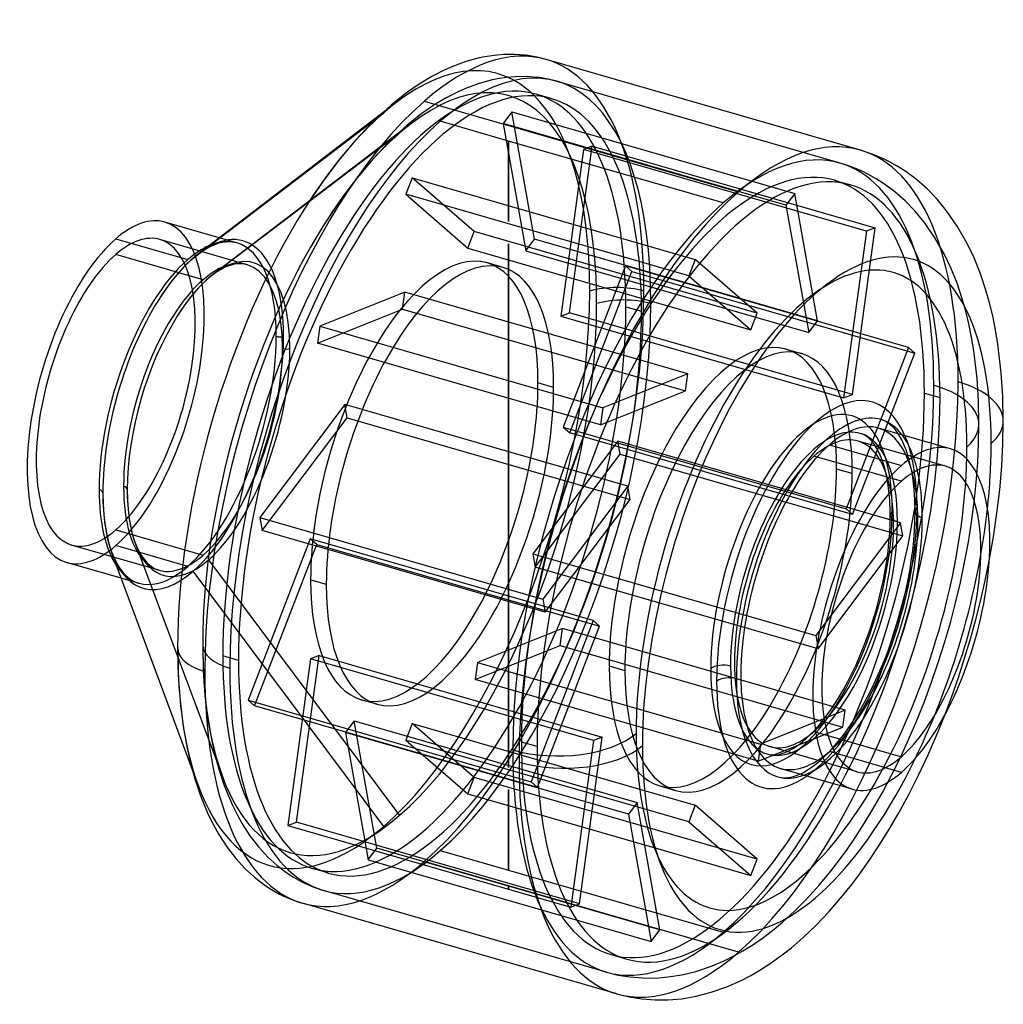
# Model space of a CAD drawing. Header units: millimetres. Extents: x -135 to 137, y -138 to 134.
import ezdxf

# ---------------------------------------------------------------- set-up
doc = ezdxf.new("R2010")
doc.units = ezdxf.units.MM
doc.layers.add('MAIN-1', color=7, linetype='Continuous')
doc.layers.add('MAIN-2', color=7, linetype='Continuous')

msp = doc.modelspace()

# ---------------------------------------------------------------- linework, layer by layer
at = {"layer": 'MAIN-1'}
for p, q in [((-11.8, 122.86), (-15.66, 121.44)), ((-8.1, 123.86), (-11.8, 122.86)), ((-6.59, 124.18), (-8.1, 123.86)), ((-3.97, 124.57), (-6.59, 124.18)), ((-1.43, 124.79), (-3.97, 124.57)), ((1.67, 124.83), (-1.43, 124.79)), ((4.67, 124.61), (1.67, 124.83)), ((5.32, 124.53), (4.67, 124.61)), ((7.89, 124.08), (5.32, 124.53)), ((10.4, 123.46), (7.89, 124.08)), ((97.35, 98.36), (10.4, 123.46)), ((-17.84, 120.48), (-21.23, 118.73)), ((-15.66, 121.44), (-17.84, 120.48)), ((-21.23, 118.73), (-24.75, 116.62)), ((-24.75, 116.62), (-28.21, 114.22)), ((-28.21, 114.22), (-32.47, 110.85)), ((-23.3, 111.95), (63.65, 86.85)), ((-32.47, 110.85), (-36.84, 106.88)), ((-87.27, 68.49), (-34.55, 108.7)), ((-35.45, 108.18), (-85.8, 69.69)), ((-36.84, 106.88), (-37.86, 105.88)), ((-37.86, 105.88), (-42.37, 101.1)), ((-42.37, 101.1), (-46.9, 95.7)), ((100.6, 97.28), (97.35, 98.36)), ((-46.9, 95.7), (-51.15, 90.05)), ((103.77, 95.94), (100.6, 97.28)), ((105.19, 95.24), (103.77, 95.94)), ((107.57, 93.92), (105.19, 95.24)), ((109.91, 92.43), (107.57, 93.92)), ((-51.15, 90.05), (-55.34, 83.88)), ((112.9, 90.2), (109.91, 92.43)), ((115.8, 87.66), (112.9, 90.2)), ((118.57, 84.8), (115.8, 87.66)), ((121.22, 81.6), (118.57, 84.8)), ((-55.34, 83.88), (-56.47, 82.12)), ((124.17, 77.36), (121.22, 81.6)), ((-80.03, 74.1), (-95.1, 78.45)), ((126.92, 72.56), (124.17, 77.36)), ((-108.69, 73.81), (-88.77, 68.06)), ((128.84, 68.53), (126.92, 72.56)), ((130.6, 64.13), (128.84, 68.53)), ((132.1, 59.63), (130.6, 64.13)), ((133.09, 56.14), (132.1, 59.63)), ((133.98, 52.48), (133.09, 56.14)), ((134.76, 48.64), (133.98, 52.48)), ((135.42, 44.64), (134.76, 48.64)), ((136.35, 36.7), (135.42, 44.64)), ((136.76, 30.19), (136.35, 36.7)), ((136.9, 23.41), (136.76, 30.19)), ((136.79, 17.22), (136.9, 23.41)), ((122.28, 15.7), (102.36, 21.45)), ((88.77, 16.81), (108.69, 11.06)), ((136.46, 10.88), (136.79, 17.22)), ((135.91, 4.4), (136.46, 10.88)), ((105.43, 2.36), (105.34, 3.39)), ((135.15, -2.12), (135.91, 4.4)), ((105.5, 1.4), (105.43, 2.36)), ((105.55, 0.42), (105.5, 1.4)), ((105.59, -0.58), (105.55, 0.42)), ((105.62, -1.61), (105.59, -0.58)), ((105.59, -5.03), (105.62, -2.66)), ((105.62, -2.66), (105.62, -1.61)), ((134.19, -8.66), (135.15, -2.12)), ((105.47, -7.49), (105.59, -5.03)), ((105.27, -10.03), (105.47, -7.49)), ((105, -12.63), (105.27, -10.03)), ((133.02, -15.25), (134.19, -8.66)), ((-109.74, -13.24), (-87.68, -72.55)), ((104.65, -15.24), (105, -12.63)), ((-107.21, -20.05), (-122.28, -15.7)), ((104.22, -17.88), (104.65, -15.24)), ((103.71, -20.56), (104.22, -17.88)), ((103.13, -23.25), (103.71, -20.56)), ((102.48, -25.94), (103.13, -23.25)), ((101.77, -28.62), (102.48, -25.94)), ((100.98, -31.28), (101.77, -28.62)), ((100.13, -33.92), (100.98, -31.28)), ((99.22, -36.53), (100.13, -33.92)), ((98.25, -39.09), (99.22, -36.53)), ((-91.55, -39.39), (-91.38, -46.9)), ((97.23, -41.58), (98.25, -39.09)), ((96.15, -44.02), (97.23, -41.58)), ((95.03, -46.41), (96.15, -44.02)), ((-91.38, -46.9), (-90.89, -54.03)), ((92.66, -50.91), (93.86, -48.7)), ((93.86, -48.7), (95.03, -46.41)), ((91.51, -52.87), (92.66, -50.91)), ((-90.89, -54.03), (-90.03, -61.08)), ((90.43, -54.61), (91.51, -52.87)), ((88.2, -57.85), (89.33, -56.26)), ((89.33, -56.26), (90.43, -54.61)), ((87.33, -59.01), (88.2, -57.85)), ((118.39, -63.63), (120.68, -57.99)), ((-90.03, -61.08), (-88.86, -67.62)), ((88.38, -63.62), (108.69, -69.48)), ((115.98, -69.15), (118.39, -63.63)), ((-88.86, -67.62), (-88.13, -70.8)), ((-88.13, -70.8), (-86.82, -75.6)), ((113.42, -74.61), (115.98, -69.15)), ((95.1, -78.45), (75.18, -72.7)), ((-86.82, -75.6), (-85.36, -80)), ((110.75, -79.89), (113.42, -74.61)), ((-85.36, -80), (-83.09, -85.49)), ((107.96, -85.04), (110.75, -79.89)), ((-83.09, -85.49), (-81.66, -88.37)), ((105.24, -89.72), (107.96, -85.04)), ((-81.66, -88.37), (-80.17, -91.02)), ((102.65, -93.9), (105.24, -89.72)), ((-80.17, -91.02), (-77.97, -94.41)), ((-77.97, -94.41), (-75.46, -97.67)), ((99.99, -97.91), (102.65, -93.9)), ((-75.46, -97.67), (-72.87, -100.49)), ((97.2, -101.85), (99.99, -97.91)), ((-72.87, -100.49), (-70.32, -102.82)), ((-70.32, -102.82), (-67.72, -104.83)), ((94.95, -104.84), (97.2, -101.85)), ((-67.72, -104.83), (-65.56, -106.24)), ((-65.56, -106.24), (-63.37, -107.47)), ((92.45, -107.97), (94.95, -104.84)), ((-63.37, -107.47), (-62.45, -107.93)), ((-62.45, -107.93), (-59.75, -109.09)), ((88.68, -112.35), (92.45, -107.97)), ((-59.75, -109.09), (-57, -110.01)), ((29.95, -135.11), (-56.99, -110.01)), ((85.08, -116.13), (88.68, -112.35)), ((81.39, -119.63), (85.08, -116.13)), ((78.27, -122.32), (81.39, -119.63)), ((75.33, -124.62), (78.27, -122.32)), ((72.43, -126.69), (75.33, -124.62)), ((69.54, -128.55), (72.43, -126.69)), ((64.21, -131.46), (66.84, -130.11)), ((66.84, -130.11), (69.54, -128.55)), ((56.11, -134.66), (60.42, -133.13)), ((60.42, -133.13), (64.21, -131.46)), ((29.96, -135.11), (33.37, -135.95)), ((33.37, -135.95), (36.86, -136.5)), ((47.98, -136.43), (51.91, -135.75)), ((51.91, -135.75), (56.11, -134.66)), ((36.86, -136.5), (40.46, -136.78)), ((40.46, -136.78), (44.15, -136.76)), ((44.15, -136.76), (47.98, -136.43))]:
    msp.add_line(p, q, dxfattribs=at)
for centre, major_axis, ratio, start_param, end_param in [((-23.3, 6.72), (-33.7, -116.73), 0.433013, 3.141574, 3.729595), ((-23.3, 6.72), (-33.7, -116.73), 0.433013, -2.55359, -0.982794), ((63.65, -18.37), (-33.7, -116.73), 0.433013, -3.141486, -2.55359), ((63.65, -18.37), (-33.7, -116.73), 0.433013, -2.55359, -0.982794), ((-34.55, 9.97), (-31.62, -109.53), 0.433013, -2.158765, -0.982794), ((85.3, -24.62), (-26.76, -92.71), 0.433013, 2.158799, 5.300392), ((-108.69, 31.37), (-13.59, -47.08), 0.433013, -3.141591, -2.55359), ((-108.69, 31.37), (-13.59, -47.08), 0.433013, -2.55359, 0.000002), ((-88.77, 25.62), (-13.59, -47.08), 0.433013, -2.795486, -2.55359), ((-87.27, 25.19), (-13.87, -48.04), 0.433013, -2.55359, -2.158765), ((-87.27, 25.19), (-13.87, -48.04), 0.433013, -2.612176, -2.55359), ((-88.77, 25.62), (-13.59, -47.08), 0.433013, -2.55359, -0.982794), ((-87.27, 25.19), (-13.87, -48.04), 0.433013, -2.158765, -0.982794), ((85.3, -24.62), (-15.38, -53.27), 0.433013, 2.654461, 3.729595), ((88.77, -25.62), (-14.27, -49.43), 0.433013, -3.141486, -2.55359), ((85.3, -24.62), (-15.38, -53.27), 0.433013, -2.55359, -0.982794), ((88.77, -25.62), (-13.59, -47.08), 0.433013, -3.141591, -2.55359), ((88.77, -25.62), (-14.27, -49.43), 0.433013, 2.831748, 3.1417), ((111.9, 23.41), (-25, 0), 0.5, 2.617994, 3.141557), ((88.77, -25.62), (-13.59, -47.08), 0.433013, -2.55359, 0.000002), ((88.77, -25.62), (-14.27, -49.43), 0.433013, -2.55359, -0.982794), ((108.69, -31.37), (-13.59, -47.08), 0.433013, -3.141591, -2.55359), ((85.3, -24.62), (-26.76, -92.71), 0.433013, 1.951665, 2.158799), ((108.69, -31.37), (-13.59, -47.08), 0.433013, 0.588003, 3.141594), ((108.69, -31.37), (-13.59, -47.08), 0.433013, -2.55359, 0.000002), ((108.69, -31.37), (12.2, 42.27), 0.433013, 0.000002, 0.588003), ((108.69, -31.37), (12.2, 42.27), 0.433013, -2.55359, 0.000002), ((108.69, -31.37), (12.2, 42.27), 0.433013, 0.588003, 3.141594), ((-114.27, 3.54), (-2, 0), 0.5, 3.141593, 4.18879), ((-88.77, 25.62), (-13.59, -47.08), 0.433013, -0.982794, -0.346106), ((-87.27, 25.19), (-13.87, -48.04), 0.433013, -0.982794, -0.529416), ((84.52, -24.4), (-12.2, -42.27), 0.433013, 0.720796, 2.420797), ((109.62, -2.66), (4, 0), 0.5, 3.141557, 3.819402), ((-76.55, -39.39), (-15, 0), 0.5, 0, 1.047198), ((-23.3, 6.72), (-33.7, -116.73), 0.433013, -0.982794, -0.000019), ((61.04, -49.64), (-4, 0), 0.5, -2.094395, -0.523599), ((85.3, -24.62), (-15.38, -53.27), 0.433013, -0.982794, 0.487132), ((88.77, -25.62), (-14.27, -49.43), 0.433013, -0.982794, 0.000107), ((15.4, -60.16), (-25, 0), 0.5, 1.047198, 2.617994), ((85.3, -24.62), (-26.76, -92.71), 0.433013, -0.982794, 1.189928), ((108.69, -31.37), (12.2, 42.27), 0.433013, -3.141591, -2.55359), ((63.65, -18.37), (-33.7, -116.73), 0.433013, -0.982794, 0), ((88.77, -25.62), (-14.27, -49.43), 0.433013, 0.000107, 0.309845), ((108.69, -31.37), (-13.59, -47.08), 0.433013, 0.000002, 0.588003), ((63.65, -18.37), (-33.7, -116.73), 0.433013, 0, 0.000107)]:
    msp.add_ellipse(centre, major_axis=major_axis, ratio=ratio, start_param=start_param, end_param=end_param, dxfattribs=at)
at = {"layer": 'MAIN-2'}
for p, q in [((-4.55, 117.78), (-8.13, 116.8)), ((-3.08, 118.08), (-4.55, 117.78)), ((-0.55, 118.47), (-3.08, 118.08)), ((1.92, 118.68), (-0.55, 118.47)), ((4.93, 118.71), (1.92, 118.68)), ((7.86, 118.5), (4.93, 118.71)), ((8.49, 118.42), (7.86, 118.5)), ((10.99, 117.99), (8.49, 118.42)), ((13.43, 117.38), (10.99, 117.99)), ((91.72, 94.78), (13.43, 117.38)), ((-13.98, 114.5), (-17.25, 112.82)), ((-11.87, 115.43), (-13.98, 114.5)), ((-8.13, 116.8), (-11.87, 115.43)), ((-17.25, 112.82), (-20.65, 110.77)), ((11.96, 112.6), (7.63, 113.85)), ((-31.21, 111.42), (-35.45, 108.18)), ((-20.65, 110.77), (-23.98, 108.47)), ((-23.98, 108.47), (-28.07, 105.23)), ((0, 100.89), (-18.88, 106.34)), ((0.9, 108.96), (-1.52, 105.75)), ((7.19, 73.76), (0.9, 108.96)), ((0.9, 108.96), (79.19, 86.36)), ((-26.83, 105.78), (-81.66, 64.05)), ((-28.07, 105.23), (-32.28, 101.41)), ((-1.52, 105.75), (4.77, 70.54)), ((76.77, 83.15), (-1.52, 105.75)), ((-30.13, 103.09), (-83.02, 62.94)), ((-32.28, 101.41), (-33.26, 100.45)), ((0, 100.89), (0, 100.89)), ((0, 100.89), (0, 100.89)), ((0, 100.89), (0, 100.89)), ((0, 100.89), (0, 100.89)), ((0, 100.89), (0, 100.89)), ((0, 100.89), (0, 100.89)), ((0, 100.89), (0, 100.89)), ((0, 100.89), (0, 100.89)), ((0, 100.89), (0, 100.89)), ((0, 100.89), (0, 100.89)), ((0, 100.89), (0, 100.89)), ((0, 100.89), (0, 100.89)), ((0, 100.89), (0, 100.89)), ((0, 100.89), (0, 100.89)), ((59.41, 83.74), (0, 100.89)), ((0, 100.89), (0, 78.58)), ((0, 78.58), (0, 100.89)), ((0, 100.89), (0, 100.89)), ((0, 100.89), (0, 100.89)), ((0, 100.89), (0, 100.89)), ((0, 100.89), (0, 100.89)), ((0, 100.89), (0, 100.89)), ((0, 100.89), (0, 100.89)), ((0, 100.89), (0, 100.89)), ((0, 100.89), (0, 100.89)), ((0, 100.89), (0, 100.89)), ((0, 100.89), (0, 100.89)), ((0, 100.89), (0, 100.89)), ((0, 100.89), (0, 100.89)), ((0, 78.58), (0, 100.89)), ((0, 78.58), (0, 100.89)), ((-33.26, 100.45), (-37.58, 95.87)), ((20.73, 98.5), (14.44, 52.4)), ((16.86, 53.37), (23.14, 99.47)), ((23.14, 99.47), (20.73, 98.5)), ((99.02, 75.9), (20.73, 98.5)), ((23.14, 99.47), (101.43, 76.87)), ((-37.58, 95.87), (-41.93, 90.69)), ((94.9, 93.73), (91.72, 94.78)), ((97.99, 92.41), (94.9, 93.73)), ((-41.93, 90.69), (-46, 85.27)), ((-26.67, 90.73), (-28.44, 86.14)), ((-9.49, 75.85), (-26.67, 90.73)), ((-26.67, 90.73), (51.62, 68.13)), ((90.25, 90), (94.58, 88.75)), ((99.39, 91.73), (97.99, 92.41)), ((101.72, 90.44), (99.39, 91.73)), ((104, 88.98), (101.72, 90.44)), ((106.92, 86.8), (104, 88.98)), ((-46, 85.27), (-50.01, 79.37)), ((-28.44, 86.14), (-11.26, 71.26)), ((49.85, 63.54), (-28.44, 86.14)), ((79.19, 86.36), (76.77, 83.15)), ((85.47, 51.16), (79.19, 86.36)), ((109.74, 84.33), (106.92, 86.8)), ((76.77, 83.15), (83.06, 47.94)), ((112.44, 81.55), (109.74, 84.33)), ((-50.01, 79.37), (-51.09, 77.68)), ((115.03, 78.43), (112.44, 81.55)), ((95.14, 30.77), (101.43, 76.87)), ((101.43, 76.87), (99.02, 75.9)), ((117.89, 74.32), (115.03, 78.43)), ((-72.32, 66.67), (-96.48, 73.65)), ((-75.18, 72.7), (-80.03, 74.1)), ((-11.26, 71.26), (-9.49, 75.85)), ((68.8, 53.25), (-9.49, 75.85)), ((4.77, 70.54), (7.19, 73.76)), ((85.47, 51.16), (7.19, 73.76)), ((99.02, 75.9), (92.73, 29.8)), ((120.55, 69.67), (117.89, 74.32)), ((-83.31, 71.24), (-84.48, 70.54)), ((-82.24, 71.79), (-83.31, 71.24)), ((-81.58, 72.08), (-82.24, 71.79)), ((-80.47, 72.49), (-81.58, 72.08)), ((-79.48, 72.76), (-80.47, 72.49)), ((-79.09, 72.84), (-79.48, 72.76)), ((-78.43, 72.94), (-79.09, 72.84)), ((-77.82, 72.99), (-78.43, 72.94)), ((-77.1, 73), (-77.82, 72.99)), ((-76.43, 72.95), (-77.1, 73)), ((-76.28, 72.93), (-76.43, 72.95)), ((-75.72, 72.84), (-76.28, 72.93)), ((-75.18, 72.7), (-75.72, 72.84)), ((-11.26, 71.26), (67.03, 48.66)), ((0, 72.46), (0, -72.46)), ((0, -72.46), (0, 72.46)), ((0, -72.46), (0, 72.46)), ((0, -72.46), (0, 72.46)), ((-84.52, 62.51), (-108.69, 69.48)), ((-87.22, 68.49), (-88.87, 66.99)), ((-85.68, 69.71), (-87.22, 68.49)), ((-84.48, 70.54), (-85.68, 69.71)), ((4.77, 70.54), (83.06, 47.94)), ((51.62, 68.13), (49.85, 63.54)), ((68.8, 53.25), (51.62, 68.13)), ((122.4, 65.77), (120.55, 69.67)), ((-89.26, 66.6), (-91.04, 64.72)), ((-88.87, 66.99), (-89.26, 66.6)), ((-78.55, 65.86), (-79.51, 65.37)), ((-77.97, 66.12), (-78.55, 65.86)), ((-76.98, 66.48), (-77.97, 66.12)), ((-76.1, 66.72), (-76.98, 66.48)), ((-75.76, 66.79), (-76.1, 66.72)), ((-75.18, 66.88), (-75.76, 66.79)), ((-74.64, 66.93), (-75.18, 66.88)), ((-74.01, 66.94), (-74.64, 66.93)), ((-73.42, 66.89), (-74.01, 66.94)), ((-73.29, 66.88), (-73.42, 66.89)), ((-72.8, 66.79), (-73.29, 66.88)), ((-72.32, 66.67), (-72.8, 66.79)), ((-1.52, 65.91), (-5.85, 67.16)), ((32.34, 66.32), (15.16, 21.68)), ((34.11, 64.79), (32.34, 66.32)), ((110.63, 43.72), (32.34, 66.32)), ((124.1, 61.53), (122.4, 65.77)), ((-91.04, 64.72), (-92.87, 62.53)), ((-83, 62.91), (-84.48, 61.57)), ((-81.62, 64), (-83, 62.91)), ((-80.55, 64.74), (-81.62, 64)), ((-79.51, 65.37), (-80.55, 64.74)), ((16.93, 20.15), (34.11, 64.79)), ((34.11, 64.79), (112.4, 42.19)), ((49.85, 63.54), (67.03, 48.66)), ((-94.64, 60.19), (-96.4, 57.58)), ((-92.87, 62.53), (-94.64, 60.19)), ((-84.83, 61.22), (-86.43, 59.53)), ((-84.48, 61.57), (-84.83, 61.22)), ((125.55, 57.2), (124.1, 61.53)), ((-96.4, 57.58), (-96.88, 56.83)), ((-88.07, 57.56), (-89.66, 55.46)), ((-86.43, 59.53), (-88.07, 57.56)), ((-28.71, 59.08), (-52.18, 49.65)), ((-29.35, 54.34), (-28.71, 59.08)), ((49.58, 36.48), (-28.71, 59.08)), ((-89.66, 55.46), (-91.25, 53.12)), ((32.45, 55.01), (36.78, 53.76)), ((126.5, 53.83), (125.55, 57.2)), ((-91.25, 53.12), (-91.68, 52.44)), ((-52.83, 44.91), (-29.35, 54.34)), ((-29.35, 54.34), (48.94, 31.74)), ((14.44, 52.4), (16.86, 53.37)), ((14.44, 52.4), (92.73, 29.8)), ((95.14, 30.77), (16.86, 53.37)), ((67.03, 48.66), (68.8, 53.25)), ((127.35, 50.31), (126.5, 53.83)), ((-52.18, 49.65), (-52.83, 44.91)), ((-52.18, 49.65), (26.11, 27.05)), ((83.06, 47.94), (85.47, 51.16)), ((128.1, 46.62), (127.35, 50.31)), ((128.74, 42.79), (128.1, 46.62)), ((25.46, 22.31), (-52.83, 44.91)), ((110.63, 43.72), (93.45, -0.92)), ((112.4, 42.19), (110.63, 43.72)), ((76.77, 43.31), (81.1, 42.06)), ((95.22, -2.45), (112.4, 42.19)), ((129.63, 35.19), (128.74, 42.79)), ((49.58, 36.48), (26.11, 27.05)), ((48.94, 31.74), (49.58, 36.48)), ((12.48, 32.71), (8.15, 33.96)), ((130.03, 28.95), (129.63, 35.19)), ((25.46, 22.31), (48.94, 31.74)), ((92.73, 29.8), (95.14, 30.77)), ((115.07, 31.16), (119.4, 29.91)), ((-45.31, 27.96), (-68.78, -3.27)), ((-44.67, 24.33), (-45.31, 27.96)), ((32.98, 5.36), (-45.31, 27.96)), ((130.16, 22.47), (130.03, 28.95)), ((26.11, 27.05), (25.46, 22.31)), ((-68.14, -6.89), (-44.67, 24.33)), ((-44.67, 24.33), (33.62, 1.73)), ((103.52, 23.65), (103.03, 23.81)), ((104, 23.44), (103.52, 23.65)), ((104.22, 23.33), (104, 23.44)), ((104.6, 23.12), (104.22, 23.33)), ((104.99, 22.87), (104.6, 23.12)), ((105.52, 22.48), (104.99, 22.87)), ((106.08, 21.99), (105.52, 22.48)), ((106.66, 21.39), (106.08, 21.99)), ((130.08, 17.24), (130.16, 22.47)), ((15.16, 21.68), (16.93, 20.15)), ((15.16, 21.68), (93.45, -0.92)), ((95.22, -2.45), (16.93, 20.15)), ((97.77, 19.84), (97.34, 19.99)), ((98.17, 19.67), (97.77, 19.84)), ((98.37, 19.57), (98.17, 19.67)), ((98.72, 19.37), (98.37, 19.57)), ((99.08, 19.13), (98.72, 19.37)), ((99.58, 18.75), (99.08, 19.13)), ((107.27, 20.66), (106.66, 21.39)), ((108.02, 19.57), (107.27, 20.66)), ((108.8, 18.21), (108.02, 19.57)), ((30.21, 17.84), (6.73, -13.38)), ((30.85, 14.22), (30.21, 17.84)), ((108.49, -4.76), (30.21, 17.84)), ((120.89, 10.9), (96.73, 17.87)), ((100.09, 18.28), (99.58, 18.75)), ((100.62, 17.7), (100.09, 18.28)), ((101.22, 16.93), (100.62, 17.7)), ((101.95, 15.79), (101.22, 16.93)), ((109.4, 16.95), (108.8, 18.21)), ((109.99, 15.47), (109.4, 16.95)), ((129.83, 11.89), (130.08, 17.24)), ((7.38, -17.01), (30.85, 14.22)), ((30.85, 14.22), (109.14, -8.38)), ((108.69, 6.73), (84.52, 13.71)), ((102.59, 14.58), (101.95, 15.79)), ((103.14, 13.31), (102.59, 14.58)), ((110.53, 13.85), (109.99, 15.47)), ((110.9, 12.54), (110.53, 13.85)), ((103.68, 11.8), (103.14, 13.31)), ((104.07, 10.51), (103.68, 11.8)), ((111.25, 11.1), (110.9, 12.54)), ((111.56, 9.55), (111.25, 11.1)), ((129.42, 6.44), (129.83, 11.89)), ((95.1, 8.86), (90.77, 10.11)), ((104.41, 9.21), (104.07, 10.51)), ((104.71, 7.79), (104.41, 9.21)), ((111.84, 7.88), (111.56, 9.55)), ((104.98, 6.25), (104.71, 7.79)), ((105.34, 3.39), (104.98, 6.25)), ((112.24, 4.44), (111.84, 7.88)), ((128.84, 0.91), (129.42, 6.44)), ((-112.27, 3.54), (-112.2, 0.36)), ((-105.52, 4.48), (-105.46, 1.62)), ((32.98, 5.36), (9.5, -25.87)), ((33.62, 1.73), (32.98, 5.36)), ((112.43, 1.51), (112.24, 4.44)), ((-112.2, 0.36), (-111.99, -2.61)), ((-105.46, 1.62), (-105.28, -1.05)), ((10.15, -29.49), (33.62, 1.73)), ((112.49, -1.61), (112.43, 1.51)), ((128.11, -4.59), (128.84, 0.91)), ((-111.99, -2.61), (-111.64, -5.49)), ((-105.28, -1.05), (-104.96, -3.63)), ((93.45, -0.92), (95.22, -2.45)), ((112.45, -4.19), (112.49, -1.61)), ((-104.96, -3.63), (-104.55, -5.96)), ((-68.78, -3.27), (-68.14, -6.89)), ((-68.78, -3.27), (9.5, -25.87)), ((108.49, -4.76), (85.02, -35.98)), ((109.14, -8.38), (108.49, -4.76)), ((112.33, -6.86), (112.45, -4.19)), ((127.24, -10.13), (128.11, -4.59)), ((-111.64, -5.49), (-111.18, -8.08)), ((-111.18, -8.08), (-110.9, -9.32)), ((-108.69, -6.73), (-84.52, -13.71)), ((-104.55, -5.96), (-104.29, -7.07)), ((-104.29, -7.07), (-103.85, -8.7)), ((10.15, -29.49), (-68.14, -6.89)), ((112.12, -9.61), (112.33, -6.86)), ((-110.9, -9.32), (-110.4, -11.14)), ((-103.85, -8.7), (-103.37, -10.14)), ((-103.37, -10.14), (-102.66, -11.86)), ((-103.23, -10.67), (-79.08, -75.2)), ((-54.86, -9.2), (-72.04, -53.84)), ((-70.27, -55.37), (-53.09, -10.73)), ((-53.09, -10.73), (-54.86, -9.2)), ((23.43, -31.8), (-54.86, -9.2)), ((-53.09, -10.73), (25.2, -33.33)), ((85.67, -39.61), (109.14, -8.38)), ((111.83, -12.43), (112.12, -9.61)), ((126.2, -15.71), (127.24, -10.13)), ((-96.73, -17.87), (-120.89, -10.9)), ((-110.4, -11.14), (-109.86, -12.75)), ((-109.86, -12.75), (-109.07, -14.66)), ((-88.77, -16.81), (-108.69, -11.06)), ((-102.66, -11.86), (-102.24, -12.72)), ((-102.24, -12.72), (-101.81, -13.47)), ((-101.81, -13.47), (-101.21, -14.39)), ((6.73, -13.38), (7.38, -17.01)), ((6.73, -13.38), (85.02, -35.98)), ((111.45, -15.26), (111.83, -12.43)), ((-109.07, -14.66), (-108.6, -15.63)), ((-108.6, -15.63), (-108.12, -16.48)), ((-101.21, -14.39), (-100.57, -15.23)), ((-100.57, -15.23), (-99.95, -15.9)), ((-99.95, -15.9), (-99.38, -16.43)), ((-83.02, -15), (-30.13, -85.7)), ((111, -18.13), (111.45, -15.26)), ((125.02, -21.3), (126.2, -15.71)), ((131.91, -20.69), (133.02, -15.25)), ((-108.12, -16.48), (-107.45, -17.51)), ((-107.45, -17.51), (-106.73, -18.45)), ((-106.73, -18.45), (-106.03, -19.21)), ((-99.38, -16.43), (-98.82, -16.85)), ((-98.82, -16.85), (-98.38, -17.14)), ((-98.38, -17.14), (-97.95, -17.39)), ((-97.95, -17.39), (-97.77, -17.48)), ((-97.77, -17.48), (-97.25, -17.7)), ((-97.25, -17.7), (-96.73, -17.87)), ((-34.55, -88.75), (-87.27, -18.11)), ((85.67, -39.61), (7.38, -17.01)), ((110.46, -21.03), (111, -18.13)), ((-102.36, -21.45), (-107.21, -20.05)), ((-106.03, -19.21), (-105.38, -19.8)), ((-105.38, -19.8), (-104.75, -20.29)), ((-104.75, -20.29), (-104.25, -20.62)), ((-104.25, -20.62), (-103.75, -20.9)), ((-103.75, -20.9), (-103.55, -21)), ((-103.55, -21), (-102.96, -21.25)), ((-102.96, -21.25), (-102.36, -21.45)), ((-54.75, -20.51), (-50.42, -21.76)), ((109.84, -23.95), (110.46, -21.03)), ((123.71, -26.86), (125.02, -21.3)), ((130.67, -26.11), (131.91, -20.69)), ((109.15, -26.87), (109.84, -23.95)), ((9.5, -25.87), (10.15, -29.49)), ((108.39, -29.78), (109.15, -26.87)), ((122.25, -32.41), (123.71, -26.86)), ((129.31, -31.51), (130.67, -26.11)), ((107.55, -32.67), (108.39, -29.78)), ((23.43, -31.8), (6.25, -76.44)), ((25.2, -33.33), (23.43, -31.8)), ((106.64, -35.54), (107.55, -32.67)), ((120.65, -37.93), (122.25, -32.41)), ((127.82, -36.9), (129.31, -31.51)), ((14.89, -33.96), (-8.58, -43.39)), ((8.02, -77.97), (25.2, -33.33)), ((14.25, -38.7), (14.89, -33.96)), ((93.18, -56.56), (14.89, -33.96)), ((85.02, -35.98), (85.67, -39.61)), ((105.67, -38.38), (106.64, -35.54)), ((118.92, -43.4), (120.65, -37.93)), ((126.21, -42.25), (127.82, -36.9)), ((-84.63, -38.5), (-84.47, -45.69)), ((-9.23, -48.13), (14.25, -38.7)), ((14.25, -38.7), (92.54, -61.3)), ((104.64, -41.18), (105.67, -38.38)), ((-74.72, -42.81), (-79.05, -41.56)), ((-54.79, -42.42), (-61.08, -88.52)), ((-58.66, -87.55), (-52.37, -41.45)), ((-52.37, -41.45), (-54.79, -42.42)), ((23.5, -65.02), (-54.79, -42.42)), ((-52.37, -41.45), (25.92, -64.05)), ((-8.58, -43.39), (-9.23, -48.13)), ((-8.58, -43.39), (69.71, -65.99)), ((103.54, -43.91), (104.64, -41.18)), ((117.07, -48.82), (118.92, -43.4)), ((124.48, -47.55), (126.21, -42.25)), ((-84.47, -45.69), (-84, -52.52)), ((27.87, -44.36), (32.2, -45.61)), ((102.4, -46.57), (103.54, -43.91)), ((69.06, -70.73), (-9.23, -48.13)), ((101.19, -49.19), (102.4, -46.57)), ((115.08, -54.17), (117.07, -48.82)), ((122.64, -52.81), (124.48, -47.55)), ((98.66, -54.14), (99.94, -51.72)), ((99.94, -51.72), (101.19, -49.19)), ((-84, -52.52), (-83.18, -59.28)), ((-72.04, -53.84), (-70.27, -55.37)), ((-72.04, -53.84), (6.25, -76.44)), ((-36.41, -54.96), (-40.74, -53.71)), ((97.35, -56.44), (98.66, -54.14)), ((112.98, -59.42), (115.08, -54.17)), ((120.68, -57.99), (122.64, -52.81)), ((8.02, -77.97), (-70.27, -55.37)), ((93.18, -56.56), (69.71, -65.99)), ((92.54, -61.3), (93.18, -56.56)), ((96.17, -58.39), (97.35, -56.44)), ((-83.18, -59.28), (-82.05, -65.55)), ((-42.7, -59.59), (-45.12, -62.81)), ((-36.41, -94.8), (-42.7, -59.59)), ((-42.7, -59.59), (35.59, -82.19)), ((86.32, -60.27), (87.33, -59.01)), ((94.98, -60.23), (96.17, -58.39)), ((110.77, -64.56), (112.98, -59.42)), ((-26.67, -60.31), (-28.44, -64.9)), ((-9.49, -75.19), (-26.67, -60.31)), ((-26.67, -60.31), (51.62, -82.91)), ((69.06, -70.73), (92.54, -61.3)), ((83.59, -63.28), (84.9, -61.91)), ((84.52, -62.51), (88.38, -63.62)), ((84.9, -61.91), (86.32, -60.27)), ((92.61, -63.57), (93.79, -61.96)), ((93.79, -61.96), (94.98, -60.23)), ((-45.12, -62.81), (-38.83, -98.01)), ((33.17, -85.41), (-45.12, -62.81)), ((-28.44, -64.9), (-11.26, -79.78)), ((49.85, -87.5), (-28.44, -64.9)), ((23.5, -65.02), (17.21, -111.12)), ((19.63, -110.15), (25.92, -64.05)), ((25.92, -64.05), (23.5, -65.02)), ((80.39, -66.07), (81.31, -65.36)), ((81.31, -65.36), (82.32, -64.48)), ((82.32, -64.48), (83.59, -63.28)), ((90.31, -66.41), (91.8, -64.61)), ((91.8, -64.61), (92.61, -63.57)), ((108.43, -69.66), (110.77, -64.56)), ((-82.05, -65.55), (-81.36, -68.61)), ((7.9, -66.66), (3.57, -65.41)), ((69.71, -65.99), (69.06, -70.73)), ((96.48, -73.65), (72.32, -66.67)), ((76.5, -68.32), (77.38, -67.93)), ((77.38, -67.93), (78.02, -67.6)), ((78.02, -67.6), (78.73, -67.19)), ((78.73, -67.19), (79.54, -66.68)), ((79.54, -66.68), (80.39, -66.07)), ((87.47, -69.41), (88.87, -68.01)), ((108.69, -73.81), (88.77, -68.06)), ((88.87, -68.01), (90.31, -66.41)), ((-81.36, -68.61), (-80.1, -73.22)), ((71.71, -68.79), (72.14, -68.89)), ((72.14, -68.89), (72.59, -68.96)), ((72.59, -68.96), (73.07, -69)), ((73.07, -69), (73.59, -69)), ((73.59, -69), (74.18, -68.95)), ((74.18, -68.95), (74.84, -68.83)), ((74.84, -68.83), (75.62, -68.63)), ((75.62, -68.63), (76.5, -68.32)), ((85.11, -71.48), (86.15, -70.62)), ((86.15, -70.62), (87.47, -69.41)), ((105.98, -74.61), (108.43, -69.66)), ((-87.68, -72.55), (-85.79, -77.65)), ((-80.1, -73.22), (-78.69, -77.45)), ((81.6, -73.81), (82.36, -73.39)), ((82.36, -73.39), (83.22, -72.86)), ((83.22, -72.86), (84.14, -72.22)), ((84.14, -72.22), (85.11, -71.48)), ((-11.26, -79.78), (-9.49, -75.19)), ((68.8, -97.79), (-9.49, -75.19)), ((74.5, -75.06), (74.99, -75.18)), ((74.99, -75.18), (75.51, -75.26)), ((75.51, -75.26), (76.06, -75.31)), ((76.06, -75.31), (76.65, -75.31)), ((76.65, -75.31), (77.31, -75.26)), ((77.31, -75.26), (78.04, -75.14)), ((78.04, -75.14), (78.89, -74.93)), ((78.89, -74.93), (79.84, -74.61)), ((79.84, -74.61), (80.89, -74.17)), ((80.89, -74.17), (81.6, -73.81)), ((103.44, -79.4), (105.98, -74.61)), ((-78.69, -77.45), (-76.51, -82.73)), ((0, -78.58), (0, -100.89)), ((0, -100.89), (0, -78.58)), ((0, -100.89), (0, -78.58)), ((0, -100.89), (0, -78.58)), ((6.25, -76.44), (8.02, -77.97)), ((41.88, -77.56), (46.21, -78.81)), ((-11.26, -79.78), (67.03, -102.38)), ((100.81, -84.03), (103.44, -79.4)), ((-76.51, -82.73), (-75.13, -85.51)), ((35.59, -82.19), (33.17, -85.41)), ((41.87, -117.4), (35.59, -82.19)), ((51.62, -82.91), (49.85, -87.5)), ((68.8, -97.79), (51.62, -82.91)), ((98.42, -87.97), (100.81, -84.03)), ((-75.13, -85.51), (-73.69, -88.07)), ((33.17, -85.41), (39.46, -120.61)), ((-73.69, -88.07), (-71.56, -91.35)), ((-61.08, -88.52), (-58.66, -87.55)), ((-61.08, -88.52), (17.21, -111.12)), ((19.63, -110.15), (-58.66, -87.55)), ((49.85, -87.5), (67.03, -102.38)), ((95.97, -91.76), (98.42, -87.97)), ((-71.56, -91.35), (-69.13, -94.5)), ((93.47, -95.39), (95.97, -91.76)), ((-69.13, -94.5), (-66.62, -97.23)), ((-38.83, -98.01), (-36.41, -94.8)), ((41.87, -117.4), (-36.41, -94.8)), ((-66.62, -97.23), (-64.15, -99.49)), ((-38.83, -98.01), (39.46, -120.61)), ((-18.88, -95.44), (0, -100.89)), ((67.03, -102.38), (68.8, -97.79)), ((90.94, -98.85), (93.47, -95.39)), ((-64.15, -99.49), (-61.62, -101.44)), ((-49.89, -101.65), (-54.22, -100.4)), ((0, -105.22), (-23.3, -98.5)), ((89.18, -101.12), (90.94, -98.85)), ((-61.62, -101.44), (-59.53, -102.82)), ((-59.53, -102.82), (-57.39, -104.01)), ((0, -100.89), (59.41, -118.04)), ((0, -100.89), (0, -100.89)), ((0, -100.89), (0, -100.89)), ((0, -100.89), (0, -100.89)), ((0, -100.89), (0, -100.89)), ((0, -100.89), (0, -100.89)), ((0, -100.89), (0, -100.89)), ((0, -100.89), (0, -100.89)), ((0, -100.89), (0, -100.89)), ((0, -100.89), (0, -100.89)), ((0, -100.89), (0, -100.89)), ((0, -100.89), (0, -100.89)), ((0, -100.89), (0, -100.89)), ((0, -100.89), (0, -100.89)), ((0, -100.89), (0, -100.89)), ((0, -100.89), (0, -100.89)), ((0, -100.89), (0, -100.89)), ((0, -100.89), (0, -100.89)), ((0, -100.89), (0, -100.89)), ((0, -100.89), (0, -100.89)), ((0, -100.89), (0, -100.89)), ((0, -100.89), (0, -100.89)), ((0, -100.89), (0, -100.89)), ((0, -100.89), (0, -100.89)), ((0, -100.89), (0, -100.89)), ((0, -100.89), (0, -100.89)), ((0, -100.89), (0, -100.89)), ((85.86, -105.13), (89.18, -101.12)), ((-57.39, -104.01), (-56.5, -104.45)), ((-56.5, -104.45), (-53.88, -105.58)), ((-53.88, -105.58), (-51.19, -106.48)), ((0, -105.22), (0, -105.22)), ((0, -105.22), (0, -105.22)), ((0, -105.22), (0, -105.22)), ((0, -105.22), (0, -105.22)), ((0, -105.22), (0, -105.22)), ((0, -105.22), (0, -105.22)), ((0, -105.22), (0, -105.22)), ((0, -105.22), (0, -105.22)), ((0, -105.22), (0, -105.22)), ((0, -105.22), (0, -105.22)), ((0, -105.22), (0, -105.22)), ((0, -105.22), (0, -105.22)), ((0, -105.22), (0, -105.22)), ((0, -105.22), (0, -105.22)), ((63.65, -123.6), (0, -105.22)), ((0, -105.22), (0, -106.09)), ((0, -106.09), (0, -105.22)), ((0, -105.22), (0, -105.22)), ((0, -105.22), (0, -105.22)), ((0, -105.22), (0, -105.22)), ((0, -105.22), (0, -105.22)), ((0, -105.22), (0, -105.22)), ((0, -105.22), (0, -105.22)), ((0, -105.22), (0, -105.22)), ((0, -105.22), (0, -105.22)), ((0, -105.22), (0, -105.22)), ((0, -105.22), (0, -105.22)), ((0, -105.22), (0, -105.22)), ((0, -105.22), (0, -105.22)), ((0, -106.09), (0, -105.22)), ((0, -106.09), (0, -105.22)), ((82.51, -108.84), (85.86, -105.13)), ((27.1, -129.08), (-51.19, -106.48)), ((79.14, -112.22), (82.51, -108.84)), ((17.21, -111.12), (19.63, -110.15)), ((75.78, -115.29), (79.14, -112.22)), ((73.01, -117.58), (75.78, -115.29)), ((39.46, -120.61), (41.87, -117.4)), ((67.56, -121.53), (70.27, -119.66)), ((70.27, -119.66), (73.01, -117.58)), ((64.87, -123.2), (67.56, -121.53)), ((28.4, -124.25), (32.73, -125.5)), ((59.88, -125.84), (62.35, -124.6)), ((62.35, -124.6), (64.87, -123.2)), ((51.86, -128.88), (55.88, -127.54)), ((55.88, -127.54), (59.88, -125.84)), ((27.1, -129.08), (30.35, -129.88)), ((30.35, -129.88), (33.67, -130.42)), ((33.67, -130.42), (37.09, -130.7)), ((37.09, -130.7), (40.58, -130.71)), ((40.58, -130.71), (44.21, -130.43)), ((44.21, -130.43), (47.92, -129.84)), ((47.92, -129.84), (51.86, -128.88))]:
    msp.add_line(p, q, dxfattribs=at)
for centre, major_axis, ratio, start_param, end_param in [((-34.55, 9.97), (-31.62, -109.53), 0.433013, 2.158799, 3.671109), ((-18.88, 5.45), (-32.31, -111.93), 0.433013, 2.158799, 3.729595), ((-30.13, 8.7), (-30.23, -104.72), 0.433013, 2.158799, 3.669209), ((-23.3, 6.72), (-33.7, -116.73), 0.433013, 2.158799, 3.141574), ((-23.3, 6.72), (30.92, 107.13), 0.433013, 0, 2.158799), ((-18.97, 5.47), (-30.92, -107.13), 0.433013, -3.141592, -0.982794), ((-23.3, 6.72), (30.92, 107.13), 0.433013, -0.982794, 0), ((-18.97, 5.47), (-30.92, -107.13), 0.433013, 2.158799, 3.141593), ((-34.55, 9.97), (-31.62, -109.53), 0.433013, -2.612076, -2.55359), ((-18.88, 5.45), (-32.31, -111.93), 0.433013, -2.55359, -0.982794), ((-34.55, 9.97), (-31.62, -109.53), 0.433013, -2.55359, -2.158765), ((-30.13, 8.7), (-30.23, -104.72), 0.433013, -2.613976, -2.55359), ((-30.13, 8.7), (-30.23, -104.72), 0.433013, -2.55359, -2.158765), ((63.65, -18.37), (-33.7, -116.73), 0.433013, 2.158799, 3.141558), ((63.65, -18.37), (-33.7, -116.73), 0.433013, 3.141558, 3.1417), ((59.41, -17.15), (-32.31, -111.93), 0.433013, -3.141486, -2.55359), ((59.32, -17.12), (30.92, 107.13), 0.433013, 0, 2.158799), ((63.65, -18.37), (-30.92, -107.13), 0.433013, -3.141592, -0.982794), ((59.41, -17.15), (-32.31, -111.93), 0.433013, 2.158799, 3.141558), ((59.41, -17.15), (-32.31, -111.93), 0.433013, 3.141558, 3.1417), ((59.32, -17.12), (30.92, 107.13), 0.433013, -0.982794, 0), ((63.65, -18.37), (-30.92, -107.13), 0.433013, 2.158799, 3.141593), ((59.41, -17.15), (-32.31, -111.93), 0.433013, -2.55359, -0.982794), ((-87.27, 25.19), (-13.87, -48.04), 0.433013, 2.158799, 3.67101), ((-108.69, 31.37), (-13.59, -47.08), 0.433013, 0.588003, 3.141594), ((-30.13, 8.7), (-30.23, -104.72), 0.433013, -2.158765, -0.982794), ((0, 78.58), (-0.000995, 0.000455), 0.208712, -2.522931, 0.618662), ((0, 78.58), (-0.000995, 0.000455), 0.208712, 0.618662, 3.760254), ((81.06, -23.4), (-25.38, -87.91), 0.433013, 2.158799, 5.300392), ((-108.69, 31.37), (-12.2, -42.27), 0.433013, -3.141591, -2.55359), ((-108.69, 31.37), (-12.2, -42.27), 0.433013, 0.588003, 3.141594), ((-88.77, 25.62), (-13.59, -47.08), 0.433013, -3.141591, -2.795486), ((-83.02, 23.97), (-12.48, -43.23), 0.433013, 2.158799, 3.669094), ((-88.77, 25.62), (-13.59, -47.08), 0.433013, 2.158799, 3.141574), ((0, 72.46), (-0.000995, 0.000455), 0.208712, -2.522931, 0.618662), ((0, 72.46), (-0.000995, 0.000455), 0.208712, 0.618662, 3.760254), ((-108.69, 31.37), (-12.2, -42.27), 0.433013, -2.55359, 0.000002), ((-84.52, 24.4), (-12.2, -42.27), 0.433013, 2.158799, 3.729595), ((-23.3, 6.72), (-17.45, -60.43), 0.433013, -3.141591, -0.982794), ((-18.97, 5.47), (17.45, 60.43), 0.433013, 0.000002, 2.158799), ((-23.3, 6.72), (-17.45, -60.43), 0.433013, 2.158799, 3.141594), ((-18.97, 5.47), (17.45, 60.43), 0.433013, -0.982794, 0.000002), ((-83.02, 23.97), (-12.48, -43.23), 0.433013, -2.55359, -2.158765), ((-83.02, 23.97), (-12.48, -43.23), 0.433013, -2.614091, -2.55359), ((-84.52, 24.4), (-12.2, -42.27), 0.433013, -2.55359, -0.982794), ((29.95, 52.84), (-15, 0), 0.5, -2.094395, -1.047198), ((-34.55, 9.97), (-31.62, -109.53), 0.433013, 0.588003, 2.158799), ((-23.3, 6.72), (-33.7, -116.73), 0.433013, 0.588003, 2.158799), ((31.87, 49.4), (15, 0), 0.5, 1.047198, 2.094395), ((-23.3, 6.72), (30.92, 107.13), 0.433013, -3.141592, -0.982794), ((-30.13, 8.7), (-30.23, -104.72), 0.433013, 0.588003, 2.158799), ((-18.88, 5.45), (-32.31, -111.93), 0.433013, 0.588003, 2.158799), ((-83.02, 23.97), (-12.48, -43.23), 0.433013, -2.158765, -0.982794), ((-18.97, 5.47), (-30.92, -107.13), 0.433013, 0, 2.158799), ((-88.77, 25.62), (-13.59, -47.08), 0.433013, 0.588003, 2.158799), ((-87.27, 25.19), (-13.87, -48.04), 0.433013, 0.588003, 2.158799), ((-63.27, 47.71), (-2, 0), 0.5, 1.047198, 2.094395), ((59.32, -17.12), (-17.45, -60.43), 0.433013, -3.141591, -0.982794), ((63.65, -18.37), (17.45, 60.43), 0.433013, 0.000002, 2.158799), ((-84.52, 24.4), (-12.2, -42.27), 0.433013, 0.588003, 2.158799), ((-83.02, 23.97), (-12.48, -43.23), 0.433013, 0.588003, 2.158799), ((-61.52, 44.32), (2, 0), 0.5, -2.094395, -1.047198), ((59.32, -17.12), (-17.45, -60.43), 0.433013, 2.158799, 3.141594), ((63.65, -18.37), (17.45, 60.43), 0.433013, -0.982794, 0.000002), ((-23.3, 6.72), (-17.45, -60.43), 0.433013, 0.000002, 2.158799), ((-18.97, 5.47), (17.45, 60.43), 0.433013, -3.141591, -0.982794), ((59.41, -17.15), (-32.31, -111.93), 0.433013, 0.588003, 2.158799), ((63.65, -18.37), (-33.7, -116.73), 0.433013, 0.588003, 2.158799), ((105.16, 22.47), (25, 0), 0.5, -0.523599, 1.047198), ((111.9, 23.41), (-25, 0), 0.5, 3.141557, 4.18879), ((59.32, -17.12), (30.92, 107.13), 0.433013, -3.141592, -0.982794), ((63.65, -18.37), (-30.92, -107.13), 0.433013, 0, 2.158799), ((81.06, -23.4), (-13.92, -48.23), 0.433013, 2.158799, 3.729595), ((81.06, -23.4), (-13.92, -48.23), 0.433013, -2.55359, -0.982794), ((84.52, -24.4), (-12.81, -44.39), 0.433013, -3.141486, -2.55359), ((88.77, -25.62), (-13.59, -47.08), 0.433013, 0.588003, 3.141594), ((84.52, -24.4), (-12.81, -44.39), 0.433013, 2.158799, 3.1417), ((88.77, -25.62), (-14.27, -49.43), 0.433013, 2.158799, 2.831748), ((85.3, -24.62), (-15.38, -53.27), 0.433013, 2.158799, 2.654461), ((84.52, -24.4), (-12.2, -42.27), 0.433013, -3.141591, -2.55359), ((84.52, -24.4), (-12.2, -42.27), 0.433013, 2.420797, 3.141594), ((81.06, -23.4), (-25.38, -87.91), 0.433013, -0.982794, 2.158799), ((84.52, -24.4), (-12.2, -42.27), 0.433013, -2.55359, 0.000002), ((84.52, -24.4), (-12.81, -44.39), 0.433013, -2.55359, -0.982794), ((59.32, -17.12), (-17.45, -60.43), 0.433013, 0.000002, 2.158799), ((63.65, -18.37), (17.45, 60.43), 0.433013, -3.141591, -0.982794), ((-84.52, 24.4), (-12.2, -42.27), 0.433013, -0.982794, 0.588003), ((-107.52, 4.48), (2, 0), 0.5, 0, 1.047198), ((-83.02, 23.97), (-12.48, -43.23), 0.433013, -0.982794, -0.527501), ((81.06, -23.4), (-13.92, -48.23), 0.433013, -0.982794, 2.158799), ((85.3, -24.62), (-15.38, -53.27), 0.433013, 0.487132, 2.158799), ((109.62, -2.66), (4, 0), 0.5, 2.617994, 3.141557), ((116.49, -1.61), (-4, 0), 0.5, -0.523599, 1.047198), ((85.3, -24.62), (-26.76, -92.71), 0.433013, 1.189928, 1.951665), ((84.52, -24.4), (-12.81, -44.39), 0.433013, 0.000107, 2.158799), ((88.77, -25.62), (-14.27, -49.43), 0.433013, 0.309845, 2.158799), ((109.62, -2.66), (4, 0), 0.5, -2.463783, -2.094395), ((-108.69, 31.37), (-12.2, -42.27), 0.433013, 0.000002, 0.588003), ((-83.02, 23.97), (-12.48, -43.23), 0.433013, -0.527501, 0.588003), ((-108.69, 31.37), (-13.59, -47.08), 0.433013, 0.000002, 0.588003), ((-87.27, 25.19), (-13.87, -48.04), 0.433013, -0.529416, 0.588003), ((-88.77, 25.62), (-13.59, -47.08), 0.433013, -0.346106, 0.588003), ((-23.3, 6.72), (-17.45, -60.43), 0.433013, -0.982794, 0.000002), ((-18.97, 5.47), (17.45, 60.43), 0.433013, 2.158799, 3.141594), ((-34.55, 9.97), (-31.62, -109.53), 0.433013, -0.982794, -0.529534), ((-69.63, -38.5), (15, 0), 0.5, 3.141593, 4.18879), ((-30.13, 8.7), (-30.23, -104.72), 0.433013, -0.982794, -0.527632), ((-23.3, 6.72), (30.92, 107.13), 0.433013, 2.158799, 3.141593), ((-18.97, 5.47), (-30.92, -107.13), 0.433013, -0.982794, 0), ((-18.88, 5.45), (-32.31, -111.93), 0.433013, -0.982794, -0.000019), ((59.32, -17.12), (-17.45, -60.43), 0.433013, -0.982794, 0.000002), ((63.65, -18.37), (17.45, 60.43), 0.433013, 2.158799, 3.141594), ((59.42, -46.14), (4, 0), 0.5, 1.047198, 2.617994), ((84.52, -24.4), (-12.81, -44.39), 0.433013, -0.982794, 0.000107), ((84.52, -24.4), (-12.2, -42.27), 0.433013, 0.588003, 0.720796), ((84.52, -24.4), (-12.2, -42.27), 0.433013, 0.000002, 0.588003), ((13.66, -56.77), (25, 0), 0.5, -2.094395, -0.523599), ((59.41, -17.15), (-32.31, -111.93), 0.433013, -0.982794, 0), ((59.32, -17.12), (30.92, 107.13), 0.433013, 2.158799, 3.141593), ((63.65, -18.37), (-30.92, -107.13), 0.433013, -0.982794, 0), ((88.77, -25.62), (-13.59, -47.08), 0.433013, 0.000002, 0.588003), ((0, -72.46), (-0.000995, 0.000455), 0.208712, -2.522931, 0.618662), ((0, -72.46), (-0.000995, 0.000455), 0.208712, 0.618662, 3.760254), ((-30.13, 8.7), (-30.23, -104.72), 0.433013, -0.527632, 0.588003), ((-34.55, 9.97), (-31.62, -109.53), 0.433013, -0.529534, 0.588003), ((0, -78.58), (-0.000995, 0.000455), 0.208712, -2.522931, 0.618662), ((0, -78.58), (-0.000995, 0.000455), 0.208712, 0.618662, 3.760254), ((-18.88, 5.45), (-32.31, -111.93), 0.433013, 0, 0.588003), ((-23.3, 6.72), (-33.7, -116.73), 0.433013, 0, 0.588003), ((0, -106.09), (-0.001, 0), 0.5, -0.523599, 2.617994), ((0, -106.09), (-0.001, 0), 0.5, 2.617994, 5.759587), ((59.41, -17.15), (-32.31, -111.93), 0.433013, 0.000107, 0.588003), ((63.65, -18.37), (-33.7, -116.73), 0.433013, 0.000107, 0.588003), ((59.41, -17.15), (-32.31, -111.93), 0.433013, 0, 0.000107)]:
    msp.add_ellipse(centre, major_axis=major_axis, ratio=ratio, start_param=start_param, end_param=end_param, dxfattribs=at)

doc.saveas('drawing.dxf')
